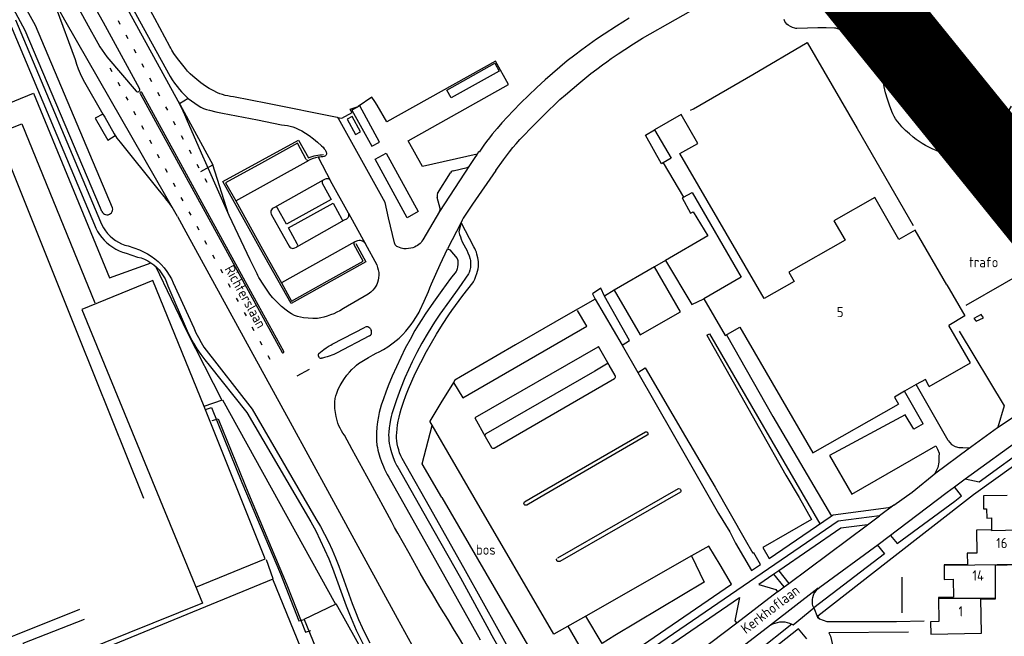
# Model space of a CAD drawing. Header units: metres. Extents: x 226218 to 240385, y 439369 to 449677.
# Tile 246 of 256: x 235767 to 236007, y 445466 to 445617. Entities that reach past the tile are written whole.
import ezdxf

# ---------------------------------------------------------------- set-up
doc = ezdxf.new("R2010")
doc.units = ezdxf.units.M
doc.header["$MEASUREMENT"] = 0
doc.linetypes.add('LIJN1-3', pattern=[4, 1, -3])
for name, color, linetype in [('CULTUURAANDUIDING', 253, 'Continuous'), ('DAKRAND', 4, 'Continuous'), ('DAKRAND-BYG', 4, 'Continuous'), ('FUNKTIEAAND', 253, 'Continuous'), ('Goud-markering', 7, 'Continuous'), ('Goud-ontwerp', 2, 'Continuous'), ('Goud-opstellengtesdef', 30, 'Continuous'), ('HEG', 253, 'Continuous'), ('HEK', 253, 'Continuous'), ('HOOFDGEBOUW', 4, 'Continuous'), ('HUISNUMMER', 253, 'Continuous'), ('KANTVERH', 253, 'Continuous'), ('KANTWATER', 153, 'Continuous'), ('OVERIGEAFSCH', 253, 'Continuous'), ('OVLIJNOBJ', 253, 'Continuous'), ('RASTER', 253, 'Continuous'), ('STRAATNAAM', 253, 'Continuous'), ('TUSSENMUUR', 253, 'Continuous')]:
    doc.layers.add(name, color=color, linetype=linetype)
doc.styles.get("Standard").update_dxf_attribs({"font": 'iso.shx'})

msp = doc.modelspace()

# ---------------------------------------------------------------- linework, layer by layer
at = {"layer": 'DAKRAND'}
for points in [[(235993.2, 445551.87), (235997.59, 445544.32), (235993.67, 445542.01)], [(236002.89, 445497.29), (236002.93, 445495.01), (236004.05, 445495.05)]]:
    msp.add_lwpolyline(points, dxfattribs=at)
at = {"layer": 'DAKRAND-BYG'}
msp.add_lwpolyline([(236002.08, 445543.89), (236001.55, 445544.66), (235999.77, 445543.7), (236000.36, 445543.03), (236002.08, 445543.89)], dxfattribs=at)
at = {"layer": 'Goud-markering', "color": 253, "linetype": 'LIJN1-3'}
msp.add_line((235791.052, 445616.385), (235813.829, 445574.913), dxfattribs=at)
at = {"layer": 'Goud-markering', "linetype": 'LIJN1-3'}
msp.add_arc((234825.314, 447415.996), 2003.075, 295.461581, 299.602075, dxfattribs=at)
at = {"layer": 'Goud-ontwerp', "color": 253, "linetype": 'Continuous'}
for p, q in [((235778.046, 445616.491), (235774.881, 445622.211)), ((235805.58, 445568.54), (235778.046, 445616.491))]:
    msp.add_line(p, q, dxfattribs=at)
at = {"layer": 'Goud-ontwerp', "color": 253, "linetype": 'LIJN1-3'}
msp.add_line((235789.086, 445604.803), (235828.081, 445533.72), dxfattribs=at)
at = {"layer": 'Goud-ontwerp', "linetype": 'Continuous'}
for p in [(235805.71, 445596.69), (235817.998, 445569.111)]:
    msp.add_line(p, (235814.209, 445581.186), dxfattribs=at)
at = {"layer": 'Goud-ontwerp', "color": 10, "linetype": 'Continuous', "const_width": 20}
msp.add_lwpolyline([(234829.19, 444624.33), (235678.714, 445986.057), (236140.02, 445416.081), (234487.429, 445228.623)], dxfattribs=at)
at = {"layer": 'Goud-opstellengtesdef', "linetype": 'Continuous'}
for p, q in [((235811.27, 445579.572), (235814.209, 445581.186)), ((235834.766, 445529.728), (235837.746, 445531.364))]:
    msp.add_line(p, q, dxfattribs=at)
at = {"layer": 'HEG'}
msp.add_line((235982.3, 445471.9), (235982.27, 445480.57), dxfattribs=at)
for points in [[(235849.07, 445561.96), (235851.51, 445557.49), (235833.26, 445547.32), (235825.86, 445560.45), (235816.63, 445577.12), (235835.05, 445587.21), (235837.49, 445582.87)], [(235837.49, 445582.87), (235837.94, 445583.05), (235838.39, 445583.21)], [(235838.39, 445583.21), (235838.86, 445583.34), (235839.33, 445583.45)], [(235839.33, 445583.45), (235839.79, 445583.54), (235840.25, 445583.6)], [(235840.25, 445583.6), (235840.71, 445583.64), (235841.18, 445583.66)]]:
    msp.add_lwpolyline(points, dxfattribs=at)
at = {"layer": 'HEK'}
for points in [[(235659.4, 445548.16), (235683.36, 445557.5), (235727.75, 445575.36), (235767.58, 445591.18), (235785.41, 445547.49)], [(235997.89, 445546.94), (236035.25, 445568.43), (236046.95, 445556.58)], [(235810.07, 445478.13), (235826.97, 445485.05), (235812.1, 445522.2), (235799.53, 445552.93), (235782.27, 445545.86), (235811.63, 445474.28), (235775.74, 445459.83), (235796.39, 445427.16), (235807.9, 445409.19), (235835.02, 445366.93)], [(235812.05, 445522.35), (235816.5, 445523.85), (235844.1, 445474.04)], [(235842.47, 445446.63), (235828.81, 445480.09), (235782.34, 445461.03), (235796.21, 445427.72), (235842.48, 445446.59)]]:
    msp.add_lwpolyline(points, dxfattribs=at)
at = {"layer": 'HOOFDGEBOUW'}
for p, q in [((235846.9, 445592.29), (235848.93, 445588.54)), ((235998.98, 445532.87), (235993.67, 445542.01)), ((235988.91, 445527.13), (235998.98, 445532.87)), ((235985.72, 445527.57), (235982.86, 445525.94)), ((236004.05, 445495.05), (236004.09, 445492.15))]:
    msp.add_line(p, q, dxfattribs=at)
for points in [[(235882.97, 445605.99), (235884.04, 445604.05), (235872.29, 445597.5), (235871.22, 445599.42), (235882.97, 445605.99)], [(235854.86, 445586.74), (235849.99, 445595.59), (235848.05, 445594.51), (235852.92, 445585.71), (235854.86, 445586.74)], [(235848.93, 445588.54), (235850.16, 445589.23), (235848.15, 445592.96), (235846.9, 445592.29)], [(235993.2, 445551.87), (235985.43, 445565.25), (235981.49, 445563), (235975.58, 445573.18), (235965.64, 445567.51), (235968.38, 445562.8), (235954.68, 445554.98), (235955.97, 445552.75), (235948.62, 445548.55), (235928.09, 445583.91), (235932.47, 445586.41), (235928.41, 445593.41), (235921.92, 445589.71), (235925.94, 445582.78), (235924.03, 445581.69), (235928.93, 445573.25), (235931.04, 445574.46), (235943.06, 445553.76), (235933.9, 445548.53), (235939.13, 445539.52), (235942.71, 445541.56), (235960.5, 445510.92), (235981.36, 445522.82)], [(235853.73, 445582.57), (235856.46, 445584.05), (235864.28, 445569.8), (235861.57, 445568.26), (235853.73, 445582.57)], [(235988.91, 445527.13), (235987.94, 445528.84), (235985.72, 445527.57)], [(235982.86, 445525.94), (235980.38, 445524.53), (235981.36, 445522.82)], [(236007.89, 445500.56), (236002.08, 445500.46), (236002.12, 445497.28), (236002.89, 445497.29)], [(236004.09, 445492.15), (236000.45, 445492.08), (236000.52, 445486.47), (235998.17, 445486.43), (235998.21, 445483.7), (235992.49, 445483.6), (235992.49, 445483.52)], [(235992.49, 445483.52), (235992.53, 445480.05), (235994.72, 445480.09), (235994.78, 445475.73), (235991.14, 445475.67), (235991.15, 445475.51)], [(236005.04, 445475.52), (236005.03, 445483.57), (236010.84, 445483.67), (236010.84, 445483.81)], [(235991.15, 445475.51), (235991.22, 445469.77), (235989.21, 445469.73), (235989.25, 445466.71), (236001.62, 445466.92), (236001.5, 445475.29), (236005.04, 445475.36), (236005.04, 445475.52)]]:
    msp.add_lwpolyline(points, dxfattribs=at)
at = {"layer": 'KANTVERH'}
for p, q in [((235775.95, 445619.34), (235780.57, 445606.85)), ((235766.05, 445616.55), (235786.75, 445567.3)), ((235764.63, 445615.85), (235785.28, 445566.54)), ((235916.8, 445610.71), (235918.96, 445612.05)), ((235914.67, 445609.32), (235916.8, 445610.71)), ((235788.35, 445607.55), (235795.45, 445599.16)), ((235808.18, 445597.39), (235806.05, 445596.02)), ((235808.18, 445597.39), (235810.61, 445595.67)), ((235806.5, 445595.14), (235806.05, 445596.02)), ((235806.94, 445594.24), (235806.5, 445595.14)), ((235896.08, 445594.48), (235897.48, 445595.83)), ((235787.37, 445593.56), (235787.82, 445592.77)), ((235787.82, 445592.77), (235790.15, 445588.77)), ((235807.35, 445593.33), (235806.94, 445594.24)), ((235807.74, 445592.42), (235807.35, 445593.33)), ((235811.45, 445584), (235807.74, 445592.42)), ((235816.57, 445593.81), (235825.08, 445592.11)), ((235844.49, 445592.74), (235845.63, 445592.56)), ((235892.74, 445591.12), (235896.08, 445594.48)), ((235825.08, 445592.11), (235830.96, 445590.94)), ((235889.08, 445587.35), (235892.74, 445591.12)), ((235790.15, 445588.77), (235790.4, 445588.35)), ((235888.14, 445586.32), (235889.08, 445587.35)), ((235812.8, 445580.89), (235811.45, 445584)), ((235839.89, 445583.07), (235842.89, 445577.27)), ((235841.65, 445583.34), (235841.34, 445583.23)), ((235841.76, 445583.43), (235841.65, 445583.34)), ((235841.85, 445583.57), (235841.76, 445583.43)), ((235841.89, 445583.76), (235841.85, 445583.57)), ((235819.76, 445572.39), (235837.67, 445582.29)), ((235838.02, 445582.46), (235837.64, 445582.28)), ((235872.76, 445579.74), (235876.17, 445580.55)), ((235876.17, 445580.55), (235876.36, 445580.61)), ((235876.36, 445580.61), (235876.53, 445580.7)), ((235876.53, 445580.7), (235876.68, 445580.83)), ((235876.68, 445580.83), (235876.81, 445580.99)), ((235883.16, 445579.75), (235885.03, 445582.36)), ((235869, 445574.19), (235872.14, 445579.25)), ((235841.06, 445577.42), (235829.25, 445570.79)), ((235841.57, 445577.68), (235841.1, 445577.44)), ((235842.89, 445577.27), (235842.8, 445577.45)), ((235847.24, 445569.38), (235842.89, 445577.27)), ((235869.62, 445570.54), (235868.92, 445573.21)), ((235829.25, 445570.79), (235828.86, 445570.59)), ((235847.24, 445569.38), (235851.29, 445561.99)), ((235834.64, 445561.16), (235846.31, 445567.72)), ((235846.31, 445567.72), (235846.87, 445568.04)), ((235874.74, 445567.14), (235871.44, 445560.71)), ((235874.56, 445566.54), (235874.18, 445564.83)), ((235874.63, 445566.84), (235874.56, 445566.54)), ((235874.74, 445567.14), (235874.63, 445566.84)), ((235877.79, 445561.21), (235874.74, 445567.14)), ((235793.51, 445561.38), (235796.3, 445560.41)), ((235848.82, 445562.39), (235830.93, 445552.38)), ((235834.18, 445560.92), (235834.58, 445561.13)), ((235848.82, 445562.39), (235849.28, 445562.64)), ((235851.29, 445561.99), (235854.14, 445556.77)), ((235858.54, 445561.89), (235858.46, 445562.14)), ((235858.67, 445561.66), (235858.54, 445561.89)), ((235793.04, 445559.62), (235795.82, 445558.69)), ((235871.99, 445560.44), (235873.79, 445558.35)), ((235924.55, 445557.82), (235921.91, 445556.29)), ((235928.21, 445545.36), (235921.91, 445556.29)), ((235924.55, 445557.82), (235931.01, 445547.1)), ((235825.18, 445554.15), (235824.95, 445554.6)), ((235825.43, 445553.71), (235825.18, 445554.15)), ((235873.5, 445555.14), (235872.12, 445553.43)), ((235873.62, 445555.35), (235873.5, 445555.14)), ((235876.52, 445554.62), (235874.21, 445551.2)), ((235876.66, 445554.89), (235876.52, 445554.62)), ((235803.17, 445551.7), (235807.92, 445540.65)), ((235804.54, 445552.36), (235809.51, 445541.38)), ((235867.13, 445551.18), (235867.51, 445552.12)), ((235875.17, 445549.33), (235877.56, 445552.4)), ((235877.56, 445552.4), (235877.72, 445552.65)), ((235852.42, 445549.87), (235852.07, 445549.66)), ((235852.72, 445550.12), (235852.42, 445549.87)), ((235866.74, 445550.25), (235867.13, 445551.18)), ((235872.48, 445545.68), (235875.17, 445549.33)), ((235912.06, 445550.63), (235909.67, 445549.18)), ((235907.4, 445548.41), (235914, 445537.23)), ((235931.01, 445547.1), (235933.9, 445548.53)), ((235871.7, 445544.56), (235872.48, 445545.68)), ((235843.29, 445537.41), (235851.3, 445541.56)), ((235852.6, 445541.15), (235852.76, 445540.87)), ((235934.64, 445539.64), (235935.3, 445539.93)), ((235934.64, 445539.64), (235953.95, 445505.49)), ((235935.3, 445539.93), (235962.22, 445493.6)), ((235842.58, 445537.02), (235842.93, 445537.22)), ((235842.93, 445537.22), (235843.29, 445537.41)), ((235852.38, 445539.43), (235844.37, 445535.27)), ((235914, 445537.23), (235917.82, 445530.56)), ((235840.06, 445535.18), (235840.41, 445535.47)), ((235840.41, 445535.47), (235840.84, 445535.83)), ((235840.84, 445535.83), (235841.28, 445536.17)), ((235841.28, 445536.17), (235841.8, 445536.53)), ((235841.8, 445536.53), (235842.58, 445537.02)), ((235843.23, 445534.75), (235842.8, 445534.59)), ((235843.66, 445534.94), (235843.23, 445534.75)), ((235844.37, 445535.27), (235843.66, 445534.94)), ((235840.1, 445534.25), (235839.96, 445534.52)), ((235840.92, 445534.06), (235840.67, 445534)), ((235841.18, 445534.1), (235840.92, 445534.06)), ((235841.44, 445534.16), (235841.18, 445534.1)), ((235842.08, 445534.34), (235841.44, 445534.16)), ((235842.8, 445534.59), (235842.08, 445534.34)), ((235912.33, 445529.76), (235910.84, 445532.33)), ((235917.82, 445530.56), (235926.46, 445515.47)), ((235882.78, 445512.11), (235912.15, 445529.09)), ((235993.51, 445513.9), (235985.72, 445527.57)), ((235987.39, 445518.01), (235982.86, 445525.94)), ((235877.95, 445500), (235867.1, 445518.64)), ((235880.65, 445515.46), (235880.57, 445515.3)), ((235880.78, 445515.57), (235880.65, 445515.46)), ((235880.55, 445515.1), (235880.62, 445514.9)), ((235880.62, 445514.9), (235882.12, 445512.26)), ((235953.95, 445505.49), (235957.13, 445500)), ((235995.02, 445502.65), (235997.68, 445504.58)), ((235997.68, 445504.58), (236001.03, 445503.87)), ((235993.26, 445501.37), (235995.02, 445502.65)), ((235858.52, 445492.75), (235857.74, 445494.18)), ((235859.31, 445491.32), (235858.52, 445492.75)), ((235954.61, 445479.03), (235973.85, 445493.35)), ((235827.17, 445484.9), (235828.77, 445480.25)), ((235930.92, 445485.79), (235905.18, 445471.13)), ((235843.39, 445482.77), (235846.73, 445473.64)), ((235844.88, 445483.33), (235848.18, 445474.15)), ((235952.22, 445482.19), (235951.01, 445481.35)), ((235952.22, 445482.19), (235954.61, 445479.03)), ((235953.51, 445478.22), (235951.01, 445481.35)), ((235961.83, 445477.9), (235950.21, 445468.89)), ((235951.89, 445477.01), (235953.51, 445478.22)), ((235953.51, 445478.22), (235954.61, 445479.03)), ((235951.89, 445477.01), (235941.93, 445469.39)), ((235836.46, 445470.34), (235844.28, 445474.13)), ((235853.45, 445457.59), (235844.28, 445474.13)), ((235891.86, 445453.32), (235883.78, 445467.83)), ((235890.18, 445452.39), (235882.01, 445466.83)), ((235964.44, 445467.1), (235983.79, 445467.3))]:
    msp.add_line(p, q, dxfattribs=at)
for points in [[(235803.68, 445610.03), (235800, 445616.88), (235790.92, 445633.51), (235786.795, 445641.034)], [(235784.929, 445637.113), (235788.38, 445630.8), (235797.18, 445614.69), (235803.74, 445602.75)], [(235806.05, 445596.02), (235805.71, 445596.69), (235796.1, 445614.21), (235786.99, 445630.87), (235785.9, 445632.82)], [(235918.96, 445612.05), (235935.03, 445621.19), (235954.74, 445632.22)], [(235796.29, 445599.75), (235787.48, 445615.86), (235782.83, 445624.32)], [(235779.7, 445622.57), (235783.79, 445615.09), (235786.13, 445610.83)], [(235915.68, 445616.94), (235912.63, 445615.03), (235909.63, 445613.07)], [(235909.63, 445613.07), (235907.76, 445611.81), (235905.92, 445610.52)], [(235786.13, 445610.83), (235786.62, 445609.97), (235787.16, 445609.14), (235787.74, 445608.33), (235788.35, 445607.55)], [(235804.15, 445609.15), (235803.91, 445609.59), (235803.68, 445610.03)], [(235804.69, 445608.32), (235804.41, 445608.73), (235804.15, 445609.15)], [(235905.92, 445610.52), (235904.18, 445609.25), (235902.46, 445607.94)], [(235911.36, 445607.09), (235913.01, 445608.21), (235914.67, 445609.32)], [(235780.57, 445606.85), (235780.94, 445605.71), (235781.36, 445604.58), (235781.83, 445603.48), (235782.35, 445602.4), (235782.91, 445601.34)], [(235807.48, 445604.67), (235806.52, 445605.86), (235805.59, 445607.08), (235804.69, 445608.32)], [(235902.46, 445607.94), (235900.63, 445606.5), (235898.83, 445605.02)], [(235909.2, 445605.55), (235910.27, 445606.33), (235911.36, 445607.09)], [(235809.27, 445602.8), (235808.64, 445603.4), (235808.04, 445604.02), (235807.48, 445604.67)], [(235878.65, 445583.81), (235865.3, 445580.76), (235861.85, 445587.03), (235886.31, 445600.76), (235883.12, 445606.45), (235856.59, 445591.62), (235854.27, 445595.75)], [(235898.83, 445605.02), (235897.01, 445603.47), (235895.21, 445601.89)], [(235906.39, 445603.41), (235907.79, 445604.49), (235909.2, 445605.55)], [(235803.74, 445602.75), (235804.27, 445601.91), (235804.84, 445601.09)], [(235812.36, 445600.39), (235811.29, 445601.15), (235810.26, 445601.95), (235809.27, 445602.8)], [(235895.21, 445601.89), (235893.17, 445600.02), (235891.16, 445598.12)], [(235903.4, 445601.01), (235904.89, 445602.22), (235906.39, 445603.41)], [(235782.91, 445601.34), (235787.37, 445593.56), (235785.49, 445592.57), (235788.61, 445587.19), (235790.4, 445588.35)], [(235795.45, 445599.16), (235795.6, 445599.04), (235795.78, 445598.98), (235795.97, 445599), (235796.14, 445599.07), (235796.27, 445599.21), (235796.35, 445599.38), (235796.35, 445599.57), (235796.29, 445599.75)], [(235804.84, 445601.09), (235805.44, 445600.29), (235806.07, 445599.51)], [(235806.07, 445599.51), (235806.57, 445598.95), (235807.09, 445598.41)], [(235815.28, 445598.77), (235814.28, 445599.26), (235813.3, 445599.8), (235812.36, 445600.39)], [(235900.19, 445598.28), (235901.79, 445599.65), (235903.4, 445601.01)], [(235796.84, 445598.78), (235796.75, 445598.86), (235796.64, 445598.9), (235796.52, 445598.87), (235796.43, 445598.78), (235796.4, 445598.67), (235796.43, 445598.55)], [(235796.43, 445598.55), (235809.05, 445575.54), (235819.11, 445557.21), (235831.09, 445535.37)], [(235831.47, 445535.63), (235821.68, 445553.53), (235811.57, 445571.91), (235796.84, 445598.78)], [(235807.09, 445598.41), (235807.63, 445597.89), (235808.18, 445597.39)], [(235817.19, 445598.1), (235816.54, 445598.29), (235815.9, 445598.52), (235815.28, 445598.77)], [(235819.18, 445597.77), (235818.51, 445597.84), (235817.85, 445597.96), (235817.19, 445598.1)], [(235844.49, 445592.74), (235827.52, 445596.1), (235819.18, 445597.77)], [(235854.27, 445595.75), (235853.7, 445596.58), (235852.96, 445597.64), (235849.65, 445595.4)], [(235891.16, 445598.12), (235889.27, 445596.26), (235887.42, 445594.36)], [(235897.48, 445595.83), (235898.83, 445597.07), (235900.19, 445598.28)], [(235810.61, 445595.67), (235811.24, 445595.27), (235811.91, 445594.94), (235812.61, 445594.68), (235813.33, 445594.49)], [(235845.63, 445592.56), (235848.16, 445593.91), (235847.63, 445594.75), (235849.65, 445595.4)], [(235813.33, 445594.49), (235814.95, 445594.13), (235816.57, 445593.81)], [(235844.8, 445592.49), (235844.73, 445592.61), (235844.62, 445592.69), (235844.49, 445592.74)], [(235858.46, 445562.14), (235857.05, 445568.21), (235856.17, 445571.99), (235844.8, 445592.49)], [(235887.42, 445594.36), (235886.03, 445592.89), (235884.67, 445591.4)], [(235830.96, 445590.94), (235831.66, 445590.88), (235832.35, 445590.77), (235833.03, 445590.62)], [(235833.03, 445590.62), (235833.7, 445590.42), (235834.36, 445590.18), (235835, 445589.91)], [(235835, 445589.91), (235835.92, 445589.45), (235836.8, 445588.92), (235837.65, 445588.35)], [(235884.67, 445591.4), (235883.49, 445590.04), (235882.33, 445588.66)], [(235790.15, 445588.76), (235790.8, 445587.68), (235791.55, 445586.73), (235800.78, 445575.24), (235802.67, 445572.94)], [(235837.65, 445588.35), (235838.71, 445587.54), (235839.73, 445586.69), (235840.71, 445585.79)], [(235882.33, 445588.66), (235881.62, 445587.77), (235880.93, 445586.87)], [(235836.97, 445582.51), (235834.79, 445586.46), (235826.02, 445581.61), (235817.3, 445576.82), (235819.76, 445572.39), (235826.33, 445560.64), (235830.93, 445552.38), (235833.38, 445547.94), (235842.08, 445552.78), (235850.85, 445557.67), (235848.63, 445561.69)], [(235840.71, 445585.79), (235841.05, 445585.44), (235841.36, 445585.07)], [(235880.93, 445586.87), (235880.26, 445585.96), (235879.61, 445585.03)], [(235886.53, 445584.38), (235887.32, 445585.36), (235888.14, 445586.32)], [(235839.89, 445583.07), (235839.25, 445582.91), (235838.63, 445582.71), (235838.02, 445582.46)], [(235840.62, 445583.09), (235840.25, 445583.06), (235839.89, 445583.07)], [(235841.34, 445583.23), (235840.98, 445583.15), (235840.62, 445583.09)], [(235841.36, 445585.07), (235841.55, 445584.79), (235841.71, 445584.5)], [(235841.71, 445584.5), (235841.8, 445584.29), (235841.86, 445584.07)], [(235841.86, 445584.07), (235841.89, 445583.92), (235841.89, 445583.76)], [(235878.65, 445583.81), (235877.91, 445582.69), (235876.81, 445580.99), (235869.48, 445569.76), (235865.37, 445562.89)], [(235879.61, 445585.03), (235879.1, 445584.28), (235878.98, 445584.35), (235878.65, 445583.81)], [(235885.03, 445582.36), (235885.77, 445583.38), (235886.53, 445584.38)], [(235824.95, 445554.6), (235823.31, 445557.99), (235818.14, 445568.79), (235812.8, 445580.89)], [(235836.97, 445582.51), (235837.09, 445582.36), (235837.26, 445582.26), (235837.45, 445582.23), (235837.64, 445582.28)], [(235872.76, 445579.74), (235872.52, 445579.63), (235872.31, 445579.46), (235872.14, 445579.25)], [(235883.16, 445579.75), (235877.48, 445571.57), (235875.86, 445569.1)], [(235840.88, 445576.71), (235843.04, 445572.75), (235832.11, 445566.7), (235829.96, 445570.58)], [(235841.1, 445577.44), (235840.97, 445577.34), (235840.87, 445577.2), (235840.82, 445577.04), (235840.83, 445576.87), (235840.88, 445576.71)], [(235842.8, 445577.45), (235842.6, 445577.63), (235842.35, 445577.74), (235842.09, 445577.79), (235841.82, 445577.77), (235841.57, 445577.68)], [(235869, 445574.19), (235868.9, 445573.87), (235868.88, 445573.54), (235868.92, 445573.21)], [(235805.58, 445568.54), (235804.94, 445569.7), (235804.24, 445570.82), (235803.49, 445571.9), (235802.67, 445572.94)], [(235829.96, 445570.58), (235829.83, 445570.74), (235829.65, 445570.83), (235829.45, 445570.85), (235829.25, 445570.79)], [(235834.78, 445561.92), (235832.6, 445565.82), (235843.52, 445571.85), (235845.61, 445567.92)], [(235805.58, 445568.54), (235808.1, 445563.95), (235814.56, 445552.09), (235823.43, 445535.91), (235833.02, 445518.39), (235842.61, 445500.88), (235851.03, 445485.49), (235859.17, 445470.57), (235865.37, 445459.2), (235865.98, 445457.89)], [(235828.86, 445570.59), (235828.63, 445570.44), (235828.46, 445570.23), (235828.34, 445569.98), (235828.3, 445569.7), (235828.32, 445569.43), (235828.42, 445569.17)], [(235828.42, 445569.17), (235831.45, 445563.78), (235832.8, 445561.31)], [(235846.87, 445568.04), (235847.03, 445568.15), (235847.17, 445568.29)], [(235847.17, 445568.29), (235847.27, 445568.46), (235847.34, 445568.64)], [(235847.36, 445569.02), (235847.32, 445569.21), (235847.24, 445569.38)], [(235847.34, 445568.64), (235847.37, 445568.83), (235847.36, 445569.02)], [(235869.48, 445569.76), (235869.58, 445570.01), (235869.63, 445570.27), (235869.62, 445570.54)], [(235875.86, 445569.1), (235875.54, 445568.64), (235875.25, 445568.15)], [(235785.28, 445566.54), (235785.64, 445565.72), (235786.06, 445564.92), (235786.54, 445564.16), (235787.08, 445563.44), (235787.68, 445562.77), (235788.33, 445562.15), (235789.02, 445561.57), (235789.76, 445561.06), (235790.53, 445560.6), (235791.34, 445560.21), (235792.18, 445559.88), (235793.04, 445559.62)], [(235786.75, 445567.3), (235787.1, 445566.53), (235787.51, 445565.78), (235787.99, 445565.08), (235788.52, 445564.42), (235789.11, 445563.81), (235789.75, 445563.26), (235790.43, 445562.75), (235791.15, 445562.31), (235791.91, 445561.93), (235792.7, 445561.62), (235793.51, 445561.38)], [(235845.61, 445567.92), (235845.71, 445567.79), (235845.85, 445567.7), (235846, 445567.66), (235846.16, 445567.66), (235846.31, 445567.72)], [(235875.25, 445568.15), (235874.98, 445567.66), (235874.74, 445567.14)], [(235874.18, 445564.83), (235874.35, 445564.22), (235874.55, 445563.61)], [(235874.55, 445563.61), (235874.76, 445563.01), (235875, 445562.41)], [(235832.8, 445561.31), (235832.95, 445561.1), (235833.16, 445560.93), (235833.41, 445560.83), (235833.67, 445560.79), (235833.94, 445560.82), (235834.18, 445560.92)], [(235834.58, 445561.13), (235834.73, 445561.24), (235834.83, 445561.39), (235834.87, 445561.57), (235834.86, 445561.75), (235834.78, 445561.92)], [(235848.82, 445562.39), (235848.67, 445562.26), (235848.59, 445562.08), (235848.57, 445561.88), (235848.63, 445561.69)], [(235849.28, 445562.64), (235849.55, 445562.74), (235849.83, 445562.8)], [(235849.83, 445562.8), (235850.11, 445562.79), (235850.39, 445562.74)], [(235850.39, 445562.74), (235850.67, 445562.62), (235850.92, 445562.45)], [(235850.92, 445562.45), (235851.13, 445562.24), (235851.29, 445561.99)], [(235858.92, 445561.4), (235858.79, 445561.52), (235858.67, 445561.66)], [(235859.27, 445561.17), (235859.09, 445561.28), (235858.92, 445561.4)], [(235860.08, 445560.83), (235859.67, 445560.98), (235859.27, 445561.17)], [(235863.8, 445561.32), (235863.37, 445561.12), (235862.92, 445560.96), (235862.46, 445560.84)], [(235864.7, 445561.99), (235864.42, 445561.74), (235864.12, 445561.52), (235863.8, 445561.32)], [(235865.37, 445562.89), (235865.17, 445562.57), (235864.95, 445562.27), (235864.7, 445561.99)], [(235875, 445562.41), (235875.39, 445561.67), (235875.81, 445560.95)], [(235878.26, 445560.32), (235878.04, 445560.77), (235877.79, 445561.21)], [(235795.82, 445558.69), (235796.67, 445558.45), (235797.5, 445558.13), (235798.3, 445557.75), (235799.06, 445557.29), (235799.77, 445556.77), (235800.44, 445556.19), (235801.05, 445555.55), (235801.61, 445554.86), (235802.1, 445554.13), (235802.53, 445553.35), (235802.88, 445552.54), (235803.17, 445551.7)], [(235796.3, 445560.41), (235797.29, 445559.98), (235798.23, 445559.48), (235799.15, 445558.91), (235800.02, 445558.28), (235800.84, 445557.58), (235801.6, 445556.83), (235802.32, 445556.02), (235802.97, 445555.17), (235803.56, 445554.27), (235804.08, 445553.33), (235804.54, 445552.36)], [(235860.76, 445560.72), (235860.42, 445560.75), (235860.08, 445560.83)], [(235862.46, 445560.84), (235861.9, 445560.75), (235861.33, 445560.71), (235860.76, 445560.72)], [(235867.51, 445552.12), (235869.63, 445556.89), (235871.44, 445560.71), (235871.99, 445560.44)], [(235875.81, 445560.95), (235876.11, 445560.35), (235876.37, 445559.73)], [(235876.37, 445559.73), (235876.65, 445558.97), (235876.91, 445558.19)], [(235878.59, 445559.38), (235878.44, 445559.86), (235878.26, 445560.32)], [(235878.94, 445557.61), (235878.8, 445558.5), (235878.59, 445559.38)], [(235854.14, 445556.77), (235854.36, 445556.16), (235854.53, 445555.54)], [(235873.93, 445556.84), (235873.88, 445556.33), (235873.77, 445555.83), (235873.62, 445555.35)], [(235873.79, 445558.35), (235873.89, 445557.85), (235873.94, 445557.35), (235873.93, 445556.84)], [(235876.91, 445558.19), (235876.99, 445557.85), (235877.03, 445557.51)], [(235877.03, 445557.51), (235877.05, 445556.84), (235876.98, 445556.16)], [(235878.59, 445554.68), (235878.75, 445555.24), (235878.87, 445555.8), (235878.95, 445556.37)], [(235878.95, 445556.37), (235878.97, 445556.99), (235878.94, 445557.61)], [(235854.65, 445554.25), (235854.61, 445553.65), (235854.52, 445553.07)], [(235854.53, 445555.54), (235854.62, 445554.9), (235854.65, 445554.25)], [(235876.98, 445556.16), (235876.86, 445555.52), (235876.66, 445554.89)], [(235877.72, 445552.65), (235878.05, 445553.31), (235878.34, 445553.99), (235878.59, 445554.68)], [(235827.89, 445549.89), (235826.64, 445551.79), (235825.43, 445553.71)], [(235854.14, 445551.97), (235853.91, 445551.54), (235853.63, 445551.13)], [(235854.52, 445553.07), (235854.36, 445552.51), (235854.14, 445551.97)], [(235872.12, 445553.43), (235870.04, 445550.55), (235868, 445547.66), (235865.99, 445544.74)], [(235980.29, 445498.13), (235984.69, 445501.37), (235990.52, 445506.05), (235998.37, 445511.88), (236005.57, 445517.13), (236015.34, 445523.62), (236024.86, 445529.86), (236033.44, 445536.33), (236038.55, 445540.52), (236042.9, 445544.33), (236052.13, 445553.09)], [(235828.81, 445548.72), (235828.33, 445549.29), (235827.89, 445549.89)], [(235852.07, 445549.66), (235846.06, 445546.11), (235845.18, 445545.6)], [(235853.63, 445551.13), (235853.2, 445550.61), (235852.72, 445550.12)], [(235864.67, 445545.61), (235865.72, 445547.92), (235866.74, 445550.25)], [(235874.21, 445551.2), (235871.9, 445547.98), (235869.57, 445544.78)], [(235914, 445537.23), (235915.81, 445538.32), (235909.67, 445549.18)], [(235912.06, 445550.63), (235918.38, 445539.72), (235928.21, 445545.36)], [(235832.04, 445545.71), (235830.92, 445546.66), (235829.84, 445547.67), (235828.81, 445548.72)], [(235907.4, 445548.41), (235899.73, 445544.04), (235888.01, 445537.3), (235874.54, 445529.48), (235873.18, 445528.66), (235872.87, 445528.05), (235869.82, 445523.13), (235867.1, 445518.64)], [(235834.11, 445544.46), (235833.39, 445544.81), (235832.69, 445545.23), (235832.04, 445545.71)], [(235836.31, 445543.86), (235835.56, 445543.99), (235834.83, 445544.19), (235834.11, 445544.46)], [(235842.07, 445544.27), (235841.27, 445544.03), (235840.48, 445543.82)], [(235843.65, 445544.87), (235842.87, 445544.55), (235842.07, 445544.27)], [(235845.18, 445545.6), (235844.43, 445545.22), (235843.65, 445544.87)], [(235862.54, 445542.23), (235863.14, 445543.07), (235863.72, 445543.93), (235864.26, 445544.81)], [(235865.99, 445544.74), (235865.12, 445543.43), (235864.28, 445542.1), (235863.48, 445540.75)], [(235864.26, 445544.81), (235864.48, 445545.2), (235864.67, 445545.61)], [(235869.57, 445544.78), (235868.88, 445543.79), (235868.21, 445542.77)], [(235868.75, 445539.91), (235870.2, 445542.25), (235871.7, 445544.56)], [(235872.87, 445528.05), (235875.12, 445524.33), (235905.36, 445541.81), (235903.09, 445545.63)], [(235839.7, 445543.71), (235838.57, 445543.69), (235837.43, 445543.74), (235836.31, 445543.86)], [(235840.48, 445543.82), (235840.09, 445543.75), (235839.7, 445543.71)], [(235860.55, 445539.83), (235861.24, 445540.61), (235861.91, 445541.41), (235862.54, 445542.23)], [(235868.21, 445542.77), (235866.66, 445540.26), (235865.18, 445537.7)], [(235807.92, 445540.65), (235808.64, 445539.16), (235809.44, 445537.71), (235810.3, 445536.29), (235811.23, 445534.92), (235812.22, 445533.59), (235813.28, 445532.31)], [(235809.51, 445541.38), (235810.07, 445540.19), (235810.66, 445539.02), (235811.3, 445537.87), (235811.98, 445536.74)], [(235852.6, 445541.15), (235852.46, 445541.35), (235852.26, 445541.52), (235852.04, 445541.63), (235851.79, 445541.67), (235851.54, 445541.65), (235851.3, 445541.56)], [(235852.38, 445539.43), (235852.6, 445539.6), (235852.77, 445539.82), (235852.87, 445540.07), (235852.91, 445540.34), (235852.87, 445540.62), (235852.76, 445540.87)], [(235859.59, 445538.89), (235860.08, 445539.35), (235860.55, 445539.83)], [(235863.48, 445540.75), (235862.27, 445538.6), (235861.11, 445536.42), (235860.01, 445534.21)], [(235866.29, 445535.61), (235867.49, 445537.78), (235868.75, 445539.91)], [(235939.47, 445539.72), (235950.73, 445519.81), (235965.04, 445495.52)], [(235996.19, 445540.61), (236007.19, 445522.41), (236005.65, 445517.19)], [(235856.84, 445536.81), (235857.5, 445537.25), (235858.15, 445537.72)], [(235858.15, 445537.72), (235858.88, 445538.29), (235859.59, 445538.89)], [(235865.18, 445537.7), (235863.95, 445535.44), (235862.8, 445533.15)], [(235811.98, 445536.74), (235823.8, 445521.62), (235839.32, 445494.8)], [(235831.09, 445535.37), (235831.2, 445535.3), (235831.33, 445535.31), (235831.44, 445535.38), (235831.49, 445535.5), (235831.47, 445535.63)], [(235840.06, 445535.18), (235839.95, 445535.04), (235839.9, 445534.87), (235839.9, 445534.69), (235839.96, 445534.52)], [(235852.11, 445534.22), (235852.67, 445534.54), (235853.24, 445534.84)], [(235853.24, 445534.84), (235854.02, 445535.2), (235854.78, 445535.57)], [(235854.78, 445535.57), (235855.82, 445536.17), (235856.84, 445536.81)], [(235863.55, 445530.27), (235864.89, 445532.96), (235866.29, 445535.61)], [(235910.84, 445532.33), (235908.24, 445536.83), (235908.07, 445536.73), (235878.07, 445519.45), (235880.62, 445514.9)], [(235813.28, 445532.31), (235822.47, 445520.73), (235838.09, 445494.11)], [(235840.1, 445534.25), (235840.21, 445534.12), (235840.35, 445534.03), (235840.5, 445533.99), (235840.67, 445534)], [(235848.78, 445531.94), (235849.23, 445532.34), (235849.72, 445532.71)], [(235849.72, 445532.71), (235850.9, 445533.48), (235852.11, 445534.22)], [(235860.01, 445534.21), (235858.93, 445531.91), (235857.91, 445529.59), (235856.94, 445527.24)], [(235862.8, 445533.15), (235861.89, 445531.19), (235861.04, 445529.22)], [(235910.15, 445532.54), (235907.35, 445530.88), (235880.78, 445515.57)], [(235910.84, 445532.33), (235910.74, 445532.46), (235910.61, 445532.56), (235910.46, 445532.6), (235910.3, 445532.6), (235910.15, 445532.54)], [(235846.89, 445529.85), (235847.48, 445530.58), (235848.11, 445531.28), (235848.78, 445531.94)], [(235861.9, 445526.53), (235862.69, 445528.41), (235863.55, 445530.27)], [(235917.82, 445530.56), (235919.64, 445531.64), (235929.45, 445514.8)], [(235845.23, 445527.34), (235845.74, 445528.2), (235846.3, 445529.04), (235846.89, 445529.85)], [(235861.04, 445529.22), (235859.98, 445526.56), (235858.98, 445523.88)], [(235912.15, 445529.09), (235912.29, 445529.22), (235912.38, 445529.39), (235912.39, 445529.58), (235912.33, 445529.76)], [(235844.05, 445524.21), (235844.17, 445524.87), (235844.38, 445525.5)], [(235844.38, 445525.5), (235844.77, 445526.43), (235845.23, 445527.34)], [(235856.94, 445527.24), (235856.34, 445525.69), (235855.78, 445524.12), (235855.25, 445522.54)], [(235860.13, 445521.61), (235860.68, 445523.26), (235861.27, 445524.9), (235861.9, 445526.53)], [(235843.97, 445521.71), (235843.93, 445522.55), (235843.96, 445523.38), (235844.05, 445524.21)], [(235858.98, 445523.88), (235858.39, 445522.18), (235857.85, 445520.48)], [(235812.38, 445521.49), (235813.85, 445521.96), (235821.29, 445503.68), (235830.65, 445481.41), (235835.14, 445469.92), (235836.46, 445470.29), (235854.53, 445426.25), (235866.77, 445432.83)], [(235844.49, 445518.8), (235844.26, 445519.76), (235844.08, 445520.73), (235843.97, 445521.71)], [(235855.25, 445522.54), (235854.99, 445521.64), (235854.76, 445520.74), (235854.57, 445519.82)], [(235857.85, 445520.48), (235857.65, 445519.78), (235857.49, 445519.06)], [(235859.39, 445518.69), (235859.6, 445519.67), (235859.85, 445520.65), (235860.13, 445521.61)], [(235813.98, 445518.79), (235815.45, 445519.26), (235822.89, 445500.98), (235832.25, 445478.71), (235836.75, 445467.22), (235838.06, 445467.59)], [(235845.21, 445516.92), (235844.93, 445517.53), (235844.69, 445518.16), (235844.49, 445518.8)], [(235854.57, 445519.82), (235854.36, 445518.5), (235854.21, 445517.17), (235854.11, 445515.84)], [(235857.49, 445519.06), (235857.32, 445518.03), (235857.18, 445517), (235857.08, 445515.96)], [(235859.02, 445515.85), (235859.1, 445516.8), (235859.23, 445517.75), (235859.39, 445518.69)], [(235987.39, 445518.01), (235985.15, 445516.7), (235982.98, 445520.21), (235964.59, 445510.26), (235970.04, 445500.86), (235990.52, 445512.62), (235990.9, 445511.8), (235991.28, 445510.84), (235991.26, 445509.94), (235991.23, 445508.64), (235991, 445507.34), (235990.16, 445505.76)], [(235846.26, 445515.22), (235845.88, 445515.76), (235845.52, 445516.33), (235845.21, 445516.92)], [(235854.11, 445515.84), (235854.08, 445514.84), (235854.11, 445513.84), (235854.2, 445512.84)], [(235857.08, 445515.96), (235857.05, 445515.29), (235857.06, 445514.63), (235857.1, 445513.96)], [(235859.05, 445513.88), (235859, 445514.54), (235858.99, 445515.19), (235859.02, 445515.85)], [(235870.02, 445500), (235865.22, 445508.26), (235867.7, 445517.6)], [(235891.96, 445500), (235919.7, 445516.08), (235920, 445516.07), (235920.25, 445515.81), (235920.29, 445515.51), (235920.24, 445515.31), (235920.13, 445515.21), (235893.94, 445500)], [(235926.46, 445515.47), (235937.49, 445496.16), (235940.24, 445491.68), (235941.63, 445488.94)], [(235997.68, 445504.58), (236012.03, 445515.02), (236014.99, 445517.01)], [(235857.74, 445494.18), (235852.6, 445503.6), (235848.18, 445511.71), (235846.26, 445515.22)], [(235857.1, 445513.96), (235857.2, 445513.24), (235857.33, 445512.52), (235857.51, 445511.82)], [(235859.5, 445511.65), (235859.31, 445512.39), (235859.16, 445513.13), (235859.05, 445513.88)], [(235880.57, 445515.3), (235880.55, 445515.2), (235880.55, 445515.1)], [(235929.45, 445514.8), (235936.69, 445502.59), (235943.96, 445489.74), (235945.87, 445486.43)], [(235993.51, 445513.9), (235994.34, 445512.93), (235995.18, 445512.46), (235996.13, 445512.23), (235997.08, 445512.21), (235998.13, 445512.19), (235998.93, 445512.22)], [(236001.03, 445503.87), (236013.79, 445513.13), (236012.19, 445515.12)], [(235854.2, 445512.84), (235854.3, 445512.22), (235854.42, 445511.6), (235854.59, 445510.99)], [(235854.59, 445510.99), (235854.94, 445509.85), (235855.33, 445508.72), (235855.76, 445507.6)], [(235857.51, 445511.82), (235857.82, 445510.78), (235858.18, 445509.76), (235858.57, 445508.75)], [(235860.32, 445509.53), (235860.01, 445510.22), (235859.73, 445510.93), (235859.5, 445511.65)], [(235882.12, 445512.26), (235882.25, 445512.13), (235882.42, 445512.05), (235882.61, 445512.04), (235882.78, 445512.11)], [(236014.34, 445511.16), (235999.67, 445500.72), (235979.08, 445484.66), (235961.72, 445471.12), (235961.96, 445470.62)], [(235858.57, 445508.75), (235858.72, 445508.41), (235858.89, 445508.08)], [(235883.78, 445467.83), (235875.8, 445482.15), (235868.05, 445495.86), (235860.32, 445509.53)], [(235855.76, 445507.6), (235856.05, 445506.92), (235856.37, 445506.26)], [(235856.37, 445506.26), (235856.72, 445505.61), (235857.09, 445504.97)], [(235858.89, 445508.08), (235859.08, 445507.76), (235859.29, 445507.46)], [(235859.29, 445507.46), (235866.7, 445494.38), (235874.59, 445480.42), (235882.01, 445466.83)], [(235857.09, 445504.97), (235867.05, 445487.39), (235879.39, 445465.36)], [(235898.28, 445485.34), (235927.7, 445502.2), (235928.05, 445502.19), (235928.25, 445501.99), (235928.34, 445501.73), (235928.29, 445501.48), (235928.23, 445501.34), (235898.81, 445484.42), (235898.31, 445484.39), (235898.11, 445484.59), (235898.02, 445484.9), (235898.07, 445485.2)], [(235960.85, 445476.86), (235961.16, 445477.15), (235961.73, 445477.74), (235962.19, 445478.18), (235976.42, 445488.58), (235993.26, 445501.37)], [(235995.12, 445499.12), (235996.78, 445500.42), (235995.02, 445502.65)], [(235870.02, 445500), (235898.12, 445451.66), (235907.12, 445457.86), (235900.84, 445468.65)], [(235930.92, 445485.79), (235905.18, 445471.13), (235897.36, 445466.67), (235877.95, 445500)], [(235893.94, 445500), (235890.76, 445498.15), (235890.3, 445498.16), (235890.11, 445498.37), (235890.06, 445498.57), (235890.07, 445498.77), (235890.17, 445498.97), (235891.96, 445500)], [(235957.13, 445500), (235960.21, 445494.69), (235948.32, 445487.86), (235949.89, 445485.17), (235964.71, 445495.3), (235965.48, 445495.82), (235978.94, 445497.58), (235979.29, 445497.68), (235979.63, 445497.81), (235980.29, 445498.13), (235976.79, 445495.54)], [(235979.48, 445490.76), (235981.09, 445488.82), (235995.12, 445499.12)], [(235838.09, 445494.11), (235839.26, 445491.89), (235840.37, 445489.65), (235841.43, 445487.38), (235842.44, 445485.09), (235843.39, 445482.77)], [(235839.32, 445494.8), (235840.4, 445492.97), (235841.42, 445491.1), (235842.38, 445489.2), (235843.27, 445487.27), (235844.11, 445485.31), (235844.88, 445483.33)], [(235973.85, 445493.35), (235976.79, 445495.54), (235966.66, 445494.28), (235898.76, 445447.8)], [(235973.85, 445493.35), (235967.32, 445492.52), (235952.22, 445482.19)], [(235864.78, 445481.62), (235862.04, 445486.47), (235859.31, 445491.32)], [(235891.88, 445449.43), (235890.18, 445452.39), (235891.86, 445453.32), (235894.08, 445449.41), (235897.25, 445449.11), (235940.7, 445478.88), (235937.9, 445483.61), (235935.14, 445488.2), (235930.92, 445485.79), (235934.04, 445479.43), (235912.23, 445466.4), (235909.09, 445464.41), (235905.18, 445471.13)], [(235941.63, 445488.94), (235945.54, 445482.22), (235947.73, 445483.7), (235946.1, 445486.56), (235945.87, 445486.43)], [(235976.22, 445488.48), (235977.97, 445486.29), (235960.71, 445473.12), (235961.67, 445470.87), (235962.16, 445470.46)], [(235867.71, 445476.56), (235866.24, 445479.08), (235864.78, 445481.62)], [(235951.01, 445481.35), (235947.3, 445478.82), (235951.47, 445477.57), (235951.89, 445477.01)], [(235960.71, 445473.12), (235960.54, 445473.61), (235960.43, 445474.13), (235960.39, 445474.65), (235960.41, 445475.17), (235960.49, 445475.69), (235960.65, 445476.2), (235960.86, 445476.67), (235961.13, 445477.12), (235961.45, 445477.53), (235961.83, 445477.9)], [(235871.45, 445470.34), (235869.57, 445473.44), (235867.71, 445476.56)], [(235903.55, 445441.8), (235900, 445446.44), (235942.61, 445475.65), (235941.48, 445469.98), (235941.93, 445469.39), (235923.61, 445455.49), (235921.22, 445453.69), (235918.83, 445451.89), (235916.39, 445450.13), (235913.47, 445448.05), (235910.32, 445445.85), (235909.04, 445444.97), (235904.31, 445441.69)], [(235846.73, 445473.64), (235847.48, 445471.62), (235848.29, 445469.63), (235849.16, 445467.66), (235850.09, 445465.72), (235851.07, 445463.81)], [(235848.18, 445474.15), (235848.93, 445472.19), (235849.74, 445470.26), (235850.6, 445468.35), (235851.51, 445466.47), (235852.48, 445464.61)], [(235955.37, 445469.14), (235955.7, 445468.97), (235960.71, 445473.12)], [(235875.68, 445463.29), (235874.3, 445465.66), (235872.89, 445468.01), (235871.45, 445470.34)], [(235962.17, 445470.44), (235962.16, 445470.46), (235963.9, 445469.77), (235980.89, 445469.77), (235987.67, 445469.97)], [(235950.21, 445468.89), (235927.59, 445451.53), (235927.02, 445450.99), (235910.65, 445431.09)], [(235955.37, 445469.14), (235930.25, 445449.18), (235913.19, 445430.37), (235911.4, 445432)], [(235959.05, 445465.55), (235956.97, 445468.03), (235931.6, 445447.94)], [(235950.21, 445468.89), (235950.73, 445469.19), (235951.29, 445469.42), (235951.86, 445469.59), (235952.46, 445469.7), (235953.06, 445469.72), (235953.65, 445469.68), (235954.25, 445469.57), (235954.82, 445469.39), (235955.37, 445469.14)], [(235964.4, 445467.06), (235964.82, 445466.24), (235965.09, 445465.18), (235965.41, 445463.77), (235965.62, 445462.11), (235965.93, 445460.15), (235966.1, 445454.68), (235965.97, 445449.06), (235966.37, 445438.33), (235966.37, 445427.49), (235966.18, 445421.63), (235966.15, 445416.28)]]:
    msp.add_lwpolyline(points, dxfattribs=at)
at = {"layer": 'KANTWATER'}
for points in [[(235789.75, 445570.7), (235770.94, 445615.15), (235767.3, 445621.83), (235766.36, 445623.27), (235765.09, 445624.59), (235763.58, 445625.67), (235761.85, 445626.66), (235749.95, 445631.29), (235749.75, 445632.51), (235749.47, 445632.96), (235748.87, 445633.51), (235748.18, 445633.57), (235747.37, 445633.46), (235725.77, 445621.61), (235685.64, 445599.2), (235677.9, 445594.87), (235673.52, 445593.1), (235669.92, 445591.87), (235666.3, 445590.47), (235658.45, 445587.17), (235640.48, 445577.16), (235612.71, 445562.23), (235579.03, 445544.22)], [(235787.11, 445569.83), (235786.79, 445570.59), (235768.44, 445613.94), (235764.99, 445620.29), (235764.07, 445621.65), (235763.22, 445622.5), (235762.27, 445623.22), (235760.59, 445624.18), (235748.11, 445629.64)], [(235953.66, 445616.13), (235953.55, 445616.35), (235953.5, 445616.59)], [(235954.52, 445615.24), (235954.19, 445615.49), (235953.9, 445615.79), (235953.66, 445616.13)], [(235956.13, 445614.49), (235955.57, 445614.68), (235955.03, 445614.93), (235954.52, 445615.24)], [(235956.62, 445614.42), (235956.37, 445614.44), (235956.13, 445614.49)], [(235961.76, 445614.6), (235959.19, 445614.53), (235956.62, 445614.42)], [(235965.8, 445614.5), (235963.78, 445614.56), (235961.76, 445614.6)], [(235966.34, 445614.42), (235966.08, 445614.47), (235965.8, 445614.5)], [(235967.26, 445614.07), (235966.81, 445614.27), (235966.34, 445614.42)], [(235969.98, 445612.55), (235968.64, 445613.33), (235967.26, 445614.07)], [(235973.5, 445610.26), (235971.76, 445611.44), (235969.98, 445612.55)], [(235974.48, 445609.39), (235974.01, 445609.85), (235973.5, 445610.26)], [(235975.61, 445607.86), (235975.27, 445608.4), (235974.89, 445608.91), (235974.48, 445609.39)], [(235976.76, 445605.42), (235976.42, 445606.26), (235976.03, 445607.07), (235975.61, 445607.86)], [(235977.44, 445603.14), (235977.26, 445603.91), (235977.03, 445604.67), (235976.76, 445605.42)], [(235978.21, 445598.73), (235977.91, 445600.19), (235977.66, 445601.66), (235977.44, 445603.14)], [(235979.78, 445594.21), (235979.21, 445595.7), (235978.69, 445597.21), (235978.21, 445598.73)], [(236008.87, 445595.49), (236007.5, 445593.1), (236006.1, 445590.73)], [(235980.7, 445592.41), (235980.36, 445592.99), (235980.05, 445593.59), (235979.78, 445594.21)], [(235982.22, 445590.47), (235981.68, 445591.09), (235981.17, 445591.73), (235980.7, 445592.41)], [(235984.99, 445587.92), (235984.04, 445588.73), (235983.11, 445589.58), (235982.22, 445590.47)], [(236006.1, 445590.73), (236004.79, 445588.71), (236003.46, 445586.7)], [(235987.14, 445586.39), (235986.41, 445586.87), (235985.69, 445587.38), (235984.99, 445587.92)], [(235989.61, 445585.06), (235988.77, 445585.47), (235987.95, 445585.91), (235987.14, 445586.39)], [(236002.93, 445586.03), (236002.21, 445585.27), (236001.45, 445584.55), (236000.66, 445583.87)], [(236003.46, 445586.7), (236003.21, 445586.35), (236002.93, 445586.03)], [(235992.6, 445583.88), (235991.59, 445584.23), (235990.59, 445584.63), (235989.61, 445585.06)], [(235995.04, 445583.28), (235994.21, 445583.44), (235993.4, 445583.64), (235992.6, 445583.88)], [(235998.15, 445583), (235997.11, 445583.04), (235996.07, 445583.13), (235995.04, 445583.28)], [(235999.5, 445583.22), (235999.06, 445583.1), (235998.61, 445583.02), (235998.15, 445583)], [(236000.66, 445583.87), (236000.3, 445583.61), (235999.91, 445583.4), (235999.5, 445583.22)], [(235787.11, 445569.83), (235787.27, 445569.56), (235787.48, 445569.33), (235787.74, 445569.15), (235788.04, 445569.03), (235788.36, 445568.99), (235788.67, 445569.01), (235788.97, 445569.11), (235789.24, 445569.28), (235789.47, 445569.5), (235789.64, 445569.77), (235789.75, 445570.06), (235789.79, 445570.38), (235789.75, 445570.7)]]:
    msp.add_lwpolyline(points, dxfattribs=at)
at = {"layer": 'OVERIGEAFSCH'}
msp.add_line((235921.91, 445556.29), (235912.06, 445550.63), dxfattribs=at)
for points in [[(235924.03, 445581.69), (235923.56, 445581.43), (235919.68, 445588.43), (235921.92, 445589.71)], [(235928.93, 445573.25), (235928.67, 445573.1), (235930.67, 445569.39), (235931.31, 445569.69), (235934.91, 445563.89), (235924.55, 445557.82)], [(235909.67, 445549.18), (235908.76, 445551.06), (235906.74, 445549.71), (235907.4, 445548.41)]]:
    msp.add_lwpolyline(points, dxfattribs=at)
at = {"layer": 'OVLIJNOBJ'}
for points in [[(235663.64, 445555.47), (235710.52, 445574.11), (235770.46, 445598.68), (235788.96, 445553.62), (235799.13, 445557.24)], [(235800.16, 445556.44), (235807.81, 445540.55), (235816.4, 445523.8)], [(235782.77, 445470.31), (235767.88, 445464.42), (235784.8, 445439.71), (235806.62, 445405.66), (235833.04, 445365.1)]]:
    msp.add_lwpolyline(points, dxfattribs=at)
at = {"layer": 'RASTER'}
for points in [[(235930.63, 445594.48), (235931.38, 445594.85), (235945.87, 445603.19), (235959.14, 445610.98), (235971.31, 445590.01), (235984.94, 445566.38)], [(235797.39, 445499.79), (235781.42, 445539.46), (235764.31, 445582.13), (235725.8, 445566.88), (235697.56, 445555.66)], [(235697.36, 445555.46), (235713.84, 445514.22), (235737.58, 445455.2), (235766.17, 445466.52), (235781.77, 445472.77)]]:
    msp.add_lwpolyline(points, dxfattribs=at)
at = {"layer": 'TUSSENMUUR'}
for p, q in [((236004.09, 445492), (236010.89, 445492.15)), ((236004.09, 445492), (236004.09, 445492.15)), ((235992.49, 445483.52), (236000, 445483.64)), ((236000, 445483.64), (236010.84, 445483.81)), ((235991.15, 445475.51), (236000, 445475.51)), ((236000, 445475.51), (236005.04, 445475.52))]:
    msp.add_line(p, q, dxfattribs=at)

# ---------------------------------------------------------------- texts
at = {"layer": 'CULTUURAANDUIDING'}
msp.add_text('bos', height=2.5, dxfattribs=at).set_placement((235878.33, 445486.08))
at = {"layer": 'FUNKTIEAAND'}
msp.add_text('trafo', height=2.5, dxfattribs=at).set_placement((235998.61, 445556.19))
at = {"layer": 'HUISNUMMER'}
for s, p in [('5', (235966.35, 445544.02)), ('16', (236005.21, 445487.68)), ('14', (235999.41, 445479.77)), ('1', (235996.02, 445471.02))]:
    msp.add_text(s, height=2.5, dxfattribs=at).set_placement(p)
at = {"layer": 'STRAATNAAM'}
for s, rotation, p in [('Richterslaan', 299.0769, (235816.95, 445555.79)), ('Kerkhoflaan', 37.3973, (235944.17, 445466.65))]:
    msp.add_text(s, height=2.5, rotation=rotation, dxfattribs=at).set_placement(p)

doc.saveas('drawing.dxf')
